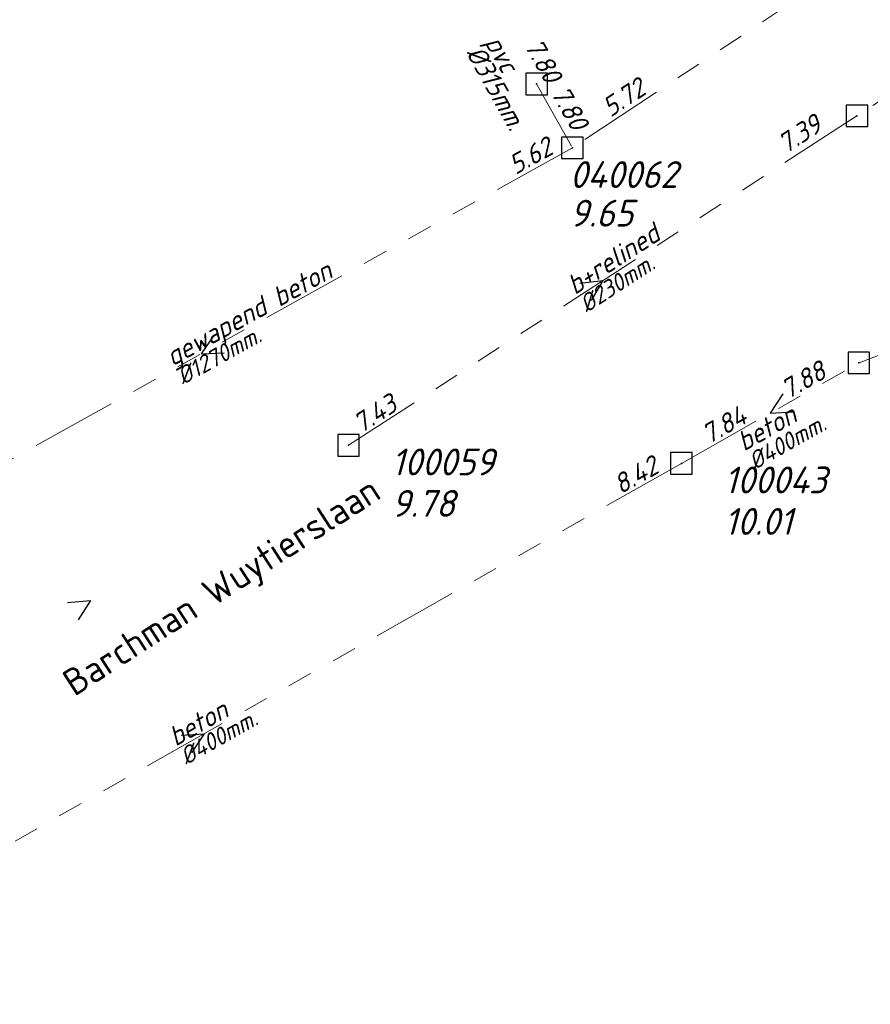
# Model space of a CAD drawing. Header units: metres. Extents: x 152202 to 157341, y 461610 to 468701.
# Tile 17 of 238: x 152753 to 152812, y 462445 to 462514. Entities that reach past the tile are written whole.
import ezdxf
from ezdxf.enums import TextEntityAlignment as Align

# ---------------------------------------------------------------- set-up
doc = ezdxf.new("R2010")
doc.units = ezdxf.units.M
doc.header["$PDMODE"] = 64
doc.header["$PDSIZE"] = 1.5
doc.linetypes.add('RI-GWA', pattern=[18.45, 6, -1.8, 1.75, -1.8, 1.75, -1.8, 1.75, -1.8])
doc.linetypes.add('RI-HWA', pattern=[7.4, 5, -2.4])
doc.layers.get('0').update_dxf_attribs({"linetype": 'CONTINUOUS'})
for name, color, linetype, lineweight in [('B-OI-RI-GWA-MATERIAAL-T18', 10, 'CONTINUOUS', 18), ('B-OI-RI-GWA-PUTDEKSELHOOGTE-T25', 10, 'CONTINUOUS', 25), ('B-OI-RI-GWA_BOB-T18', 10, 'CONTINUOUS', 18), ('B-OI-RI-GWA_DIAMETER-T18', 10, 'CONTINUOUS', 18), ('B-OI-RI-GWA_PUTNUMMER-T18', 10, 'CONTINUOUS', 18), ('B-OI-RI-GWA_RIOOLPUT-S', 10, 'CONTINUOUS', 25), ('B-OI-RI-GWA_TRANSPORTLEIDING-G', 10, 'RI-GWA', 18), ('B-OI-RI-HWA-BOB-T18', 150, 'CONTINUOUS', 18), ('B-OI-RI-HWA-MATERIAAL-T18', 150, 'CONTINUOUS', 18), ('B-OI-RI-HWA-PUTDEKSELHOOGTE-T25', 150, 'CONTINUOUS', 25), ('B-OI-RI-HWA-PUTNUMMER-T25', 150, 'CONTINUOUS', 25), ('B-OI-RI-HWA_DIAMETER-T18', 150, 'CONTINUOUS', 18), ('B-OI-RI-HWA_RIOOLPUT-S', 150, 'CONTINUOUS', 25), ('B-OI-RI-HWA_TRANSPORTLEIDING-G', 150, 'RI-HWA', 18), ('B-OI-RI-STROOMRICHTING-S', 252, 'CONTINUOUS', 25), ('B-RO-OG-TOPOGRAFIE-T18', 2, 'CONTINUOUS', 18)]:
    doc.layers.add(name, color=color, linetype=linetype, lineweight=lineweight)
doc.styles.add('NLCS-ISO-M200-T18', font='NLCS-ISO.ttf', dxfattribs={"height": 360})
doc.styles.add('NLCS-ISO-M500-T18_CURSIEF', font='NLCS-ISO.ttf', dxfattribs={"oblique": 15, "height": 0.9})
doc.styles.add('NLCS-ISO-M750-T18_CURSIEF', font='NLCS-ISO.ttf', dxfattribs={"oblique": 15, "height": 1.35})
doc.styles.add('NLCS-ISO-M750-T25_CURSIEF', font='NLCS-ISO.ttf', dxfattribs={"oblique": 15, "height": 1.875})

# ---------------------------------------------------------------- blocks, each defined once
blk = doc.blocks.new('ACMAP_ANN_TEMPLATE_hwa-diam')
at = {"style": 'NLCS-ISO-M750-T18_CURSIEF', "oblique": 15}
blk.add_attdef('hwa-diam', (-3.7, -1.3), '', height=1.35, dxfattribs=at)
blk = doc.blocks.new('ACMAP_ANN_TEMPLATE_hwa-materiaal')
at = {"style": 'NLCS-ISO-M750-T18_CURSIEF', "oblique": 15}
blk.add_attdef('hwa-mat', (-3.7, 0.2), '', height=1.35, dxfattribs=at)
blk = doc.blocks.new('ACMAP_ANN_TEMPLATE_hwa-nap-l')
at = {"style": 'NLCS-ISO-M750-T18_CURSIEF', "oblique": 15}
blk.add_attdef('hwa-nap-l', (3.3, 0.2), '', height=1.35, dxfattribs=at)
blk = doc.blocks.new('ACMAP_ANN_TEMPLATE_hwa-nap-r')
at = {"style": 'NLCS-ISO-M750-T18_CURSIEF', "oblique": 15}
blk.add_attdef('hwa-nap-r', (-5.6, 0.2), '', height=1.35, dxfattribs=at)
blk = doc.blocks.new('ACMAP_ANN_TEMPLATE_gwa-diam')
at = {"style": 'NLCS-ISO-M500-T18_CURSIEF', "oblique": 15}
blk.add_attdef('gwa-diam', (-2.2, -1.3), '', height=1.2, dxfattribs=at)
blk = doc.blocks.new('ACMAP_ANN_TEMPLATE_gwa-materiaal')
at = {"style": 'NLCS-ISO-M750-T18_CURSIEF', "oblique": 15}
blk.add_attdef('gwa-mat', (-2.2, 0.2), '', height=1.35, dxfattribs=at)
blk = doc.blocks.new('ACMAP_ANN_TEMPLATE_gwa-nap-l')
at = {"style": 'NLCS-ISO-M750-T18_CURSIEF', "oblique": 15}
blk.add_attdef('gwa-nap-l', (2.3, 0.2), '', height=1.35, dxfattribs=at)
blk = doc.blocks.new('ACMAP_ANN_TEMPLATE_gwa-nap-r')
at = {"style": 'NLCS-ISO-M750-T18_CURSIEF', "oblique": 15}
blk.add_attdef('gwa-nap-r', (-5.6, 0.2), '', height=1.35, dxfattribs=at)
blk = doc.blocks.new('ACMAP_ANN_TEMPLATE_hwa-puth')
at = {"color": 0, "linetype": 'ByBlock', "style": 'NLCS-ISO-M750-T25_CURSIEF', "oblique": 15}
blk.add_attdef('hwa-puth', (-9, -6.8), '', height=1.875, dxfattribs=at)
blk = doc.blocks.new('ACMAP_ANN_TEMPLATE_hwa-putnr')
at = {"color": 0, "linetype": 'ByBlock', "style": 'NLCS-ISO-M750-T25_CURSIEF', "oblique": 15}
blk.add_attdef('hwa-putnr', (-9, -4.1), '', height=1.875, dxfattribs=at)
blk = doc.blocks.new('ACMAP_ANN_TEMPLATE_gwa-puth')
at = {"style": 'NLCS-ISO-M750-T25_CURSIEF', "oblique": 15}
blk.add_attdef('gwa-puth', (3, -5), '', height=1.875, dxfattribs=at)
blk = doc.blocks.new('ACMAP_ANN_TEMPLATE_gwa-putnr')
at = {"style": 'NLCS-ISO-M750-T25_CURSIEF', "oblique": 15}
blk.add_attdef('gwa-putnr', (3, -2.1), '', height=1.875, dxfattribs=at)

msp = doc.modelspace()

# ---------------------------------------------------------------- linework, layer by layer
at = {"layer": 'B-OI-RI-GWA_RIOOLPUT-S', "transparency": 33554623}
for p in [(152811.4, 462507.47), (152811.53, 462490.2), (152775.85, 462484.43), (152799.12, 462483.17)]:
    msp.add_point(p, dxfattribs=at)
at = {"layer": 'B-OI-RI-GWA_TRANSPORTLEIDING-G', "transparency": 33554623}
for p, q in [((152843.53, 462539.69), (152791.5, 462505.24)), ((152848.43, 462531.66), (152811.4, 462507.47)), ((152811.4, 462507.47), (152775.85, 462484.43)), ((152858.39, 462507.72), (152811.53, 462490.2)), ((152791.5, 462505.24), (152739.61, 462476.42)), ((152799.12, 462483.17), (152811.53, 462490.2)), ((152799.12, 462483.17), (152732.4, 462445.34))]:
    msp.add_line(p, q, dxfattribs=at)
at = {"layer": 'B-OI-RI-HWA_RIOOLPUT-S', "transparency": 33554623}
for p in [(152789, 462509.7), (152791.5, 462505.24)]:
    msp.add_point(p, dxfattribs=at)
at = {"layer": 'B-OI-RI-HWA_TRANSPORTLEIDING-G', "transparency": 33554623}
msp.add_line((152789, 462509.7), (152791.5, 462505.24), dxfattribs=at)
at = {"layer": 'B-OI-RI-STROOMRICHTING-S', "transparency": 33554623}
for points in [[(152792.03, 462495.77), (152793.63, 462495.95), (152792.81, 462494.56)], [(152766.46, 462492.16), (152765.55, 462490.83), (152767.16, 462490.9)], [(152806.22, 462488.02), (152805.33, 462486.68), (152806.93, 462486.77)], [(152756.2, 462473.45), (152757.8, 462473.57), (152756.94, 462472.22)], [(152764.15, 462464.17), (152765.76, 462464.26), (152764.86, 462462.92)]]:
    msp.add_lwpolyline(points, dxfattribs=at)

# ---------------------------------------------------------------- block references
at = {"layer": 'B-OI-RI-GWA-MATERIAAL-T18', "transparency": 33554623}
ref = msp.add_blockref('ACMAP_ANN_TEMPLATE_gwa-materiaal', (152793.625, 462495.95), dxfattribs=dict(at, rotation=32.94732354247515))
ref.add_attrib('gwa-mat', 'b+relined', (152791.67, 462494.921), dxfattribs={"layer": '0', "color": 0, "linetype": 'ByBlock', "height": 1.35, "rotation": 32.94732, "style": 'NLCS-ISO-M750-T18_CURSIEF', "oblique": 15})
ref = msp.add_blockref('ACMAP_ANN_TEMPLATE_gwa-materiaal', (152765.555, 462490.83), dxfattribs=dict(at, rotation=29.0480411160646))
ref.add_attrib('gwa-mat', 'gewapend beton', (152763.535, 462489.937), dxfattribs={"layer": '0', "color": 0, "linetype": 'ByBlock', "height": 1.35, "rotation": 29.04804, "style": 'NLCS-ISO-M750-T18_CURSIEF', "oblique": 15})
ref = msp.add_blockref('ACMAP_ANN_TEMPLATE_gwa-materiaal', (152805.511, 462484.893), dxfattribs=dict(at, rotation=29.53062727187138))
ref.add_attrib('gwa-mat', 'beton', (152803.498, 462483.982), dxfattribs={"layer": '0', "color": 0, "linetype": 'ByBlock', "height": 1.35, "rotation": 29.53063, "style": 'NLCS-ISO-M750-T18_CURSIEF', "oblique": 15})
ref = msp.add_blockref('ACMAP_ANN_TEMPLATE_gwa-materiaal', (152765.76, 462464.255), dxfattribs=dict(at, rotation=29.55308069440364))
ref.add_attrib('gwa-mat', 'beton', (152763.748, 462463.344), dxfattribs={"layer": '0', "color": 0, "linetype": 'ByBlock', "height": 1.35, "rotation": 29.55308, "style": 'NLCS-ISO-M750-T18_CURSIEF', "oblique": 15})
at = {"layer": 'B-OI-RI-GWA-PUTDEKSELHOOGTE-T25', "transparency": 33554623}
ref = msp.add_blockref('ACMAP_ANN_TEMPLATE_gwa-puth', (152775.85, 462484.43), dxfattribs=at)
ref.add_attrib('gwa-puth', '9.78', (152778.85, 462479.43), dxfattribs={"layer": '0', "color": 0, "linetype": 'ByBlock', "height": 1.875, "style": 'NLCS-ISO-M750-T25_CURSIEF', "oblique": 15})
ref = msp.add_blockref('ACMAP_ANN_TEMPLATE_gwa-puth', (152799.12, 462483.17), dxfattribs=at)
ref.add_attrib('gwa-puth', '10.01', (152802.12, 462478.17), dxfattribs={"layer": '0', "color": 0, "linetype": 'ByBlock', "height": 1.875, "style": 'NLCS-ISO-M750-T25_CURSIEF', "oblique": 15})
at = {"layer": 'B-OI-RI-GWA_BOB-T18', "transparency": 33554623}
ref = msp.add_blockref('ACMAP_ANN_TEMPLATE_gwa-nap-r', (152798.938, 462510.252), dxfattribs=dict(at, rotation=33.50926007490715))
ref.add_attrib('gwa-nap-r', '5.72', (152794.158, 462507.327), dxfattribs={"layer": '0', "color": 0, "linetype": 'ByBlock', "height": 1.35, "rotation": 33.50926, "style": 'NLCS-ISO-M750-T18_CURSIEF', "oblique": 15})
ref = msp.add_blockref('ACMAP_ANN_TEMPLATE_gwa-nap-l', (152804.601, 462503.365), dxfattribs=dict(at, rotation=32.94732354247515))
ref.add_attrib('gwa-nap-l', '7.39', (152806.422, 462504.783), dxfattribs={"layer": '0', "color": 0, "linetype": 'ByBlock', "height": 1.35, "rotation": 32.94732, "style": 'NLCS-ISO-M750-T18_CURSIEF', "oblique": 15})
ref = msp.add_blockref('ACMAP_ANN_TEMPLATE_gwa-nap-l', (152785.607, 462502.032), dxfattribs=dict(at, rotation=29.0480411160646))
ref.add_attrib('gwa-nap-l', '5.62', (152787.521, 462503.324), dxfattribs={"layer": '0', "color": 0, "linetype": 'ByBlock', "height": 1.35, "rotation": 29.04804, "style": 'NLCS-ISO-M750-T18_CURSIEF', "oblique": 15})
ref = msp.add_blockref('ACMAP_ANN_TEMPLATE_gwa-nap-r', (152811.53, 462490.2), dxfattribs=dict(at, rotation=29.53062727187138))
ref.add_attrib('gwa-nap-r', '7.88', (152806.559, 462487.614), dxfattribs={"layer": '0', "color": 0, "linetype": 'ByBlock', "height": 1.35, "rotation": 29.53063, "style": 'NLCS-ISO-M750-T18_CURSIEF', "oblique": 15})
ref = msp.add_blockref('ACMAP_ANN_TEMPLATE_gwa-nap-r', (152781.53, 462488.102), dxfattribs=dict(at, rotation=32.94732354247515))
ref.add_attrib('gwa-nap-r', '7.43', (152776.722, 462485.224), dxfattribs={"layer": '0', "color": 0, "linetype": 'ByBlock', "height": 1.35, "rotation": 32.94732, "style": 'NLCS-ISO-M750-T18_CURSIEF', "oblique": 15})
ref = msp.add_blockref('ACMAP_ANN_TEMPLATE_gwa-nap-l', (152799.12, 462483.17), dxfattribs=dict(at, rotation=29.53062727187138))
ref.add_attrib('gwa-nap-l', '7.84', (152801.023, 462484.478), dxfattribs={"layer": '0', "color": 0, "linetype": 'ByBlock', "height": 1.35, "rotation": 29.53063, "style": 'NLCS-ISO-M750-T18_CURSIEF', "oblique": 15})
ref = msp.add_blockref('ACMAP_ANN_TEMPLATE_gwa-nap-l', (152792.965, 462479.668), dxfattribs=dict(at, rotation=29.55308069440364))
ref.add_attrib('gwa-nap-l', '8.42', (152794.867, 462480.976), dxfattribs={"layer": '0', "color": 0, "linetype": 'ByBlock', "height": 1.35, "rotation": 29.55308, "style": 'NLCS-ISO-M750-T18_CURSIEF', "oblique": 15})
at = {"layer": 'B-OI-RI-GWA_DIAMETER-T18', "transparency": 33554623}
ref = msp.add_blockref('ACMAP_ANN_TEMPLATE_gwa-diam', (152793.625, 462495.95), dxfattribs=dict(at, rotation=32.94732354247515))
ref.add_attrib('gwa-diam', '%%c230mm.', (152792.486, 462493.663), dxfattribs={"layer": '0', "color": 0, "linetype": 'ByBlock', "height": 1.2, "rotation": 32.94732, "style": 'NLCS-ISO-M500-T18_CURSIEF', "oblique": 15})
ref = msp.add_blockref('ACMAP_ANN_TEMPLATE_gwa-diam', (152765.555, 462490.83), dxfattribs=dict(at, rotation=29.0480411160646))
ref.add_attrib('gwa-diam', '%%c1270mm.', (152764.263, 462488.625), dxfattribs={"layer": '0', "color": 0, "linetype": 'ByBlock', "height": 1.2, "rotation": 29.04804, "style": 'NLCS-ISO-M500-T18_CURSIEF', "oblique": 15})
ref = msp.add_blockref('ACMAP_ANN_TEMPLATE_gwa-diam', (152805.511, 462484.893), dxfattribs=dict(at, rotation=29.53062727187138))
ref.add_attrib('gwa-diam', '%%c400mm.', (152804.237, 462482.677), dxfattribs={"layer": '0', "color": 0, "linetype": 'ByBlock', "height": 1.2, "rotation": 29.53063, "style": 'NLCS-ISO-M500-T18_CURSIEF', "oblique": 15})
ref = msp.add_blockref('ACMAP_ANN_TEMPLATE_gwa-diam', (152765.76, 462464.255), dxfattribs=dict(at, rotation=29.55308069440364))
ref.add_attrib('gwa-diam', '%%c400mm.', (152764.487, 462462.039), dxfattribs={"layer": '0', "color": 0, "linetype": 'ByBlock', "height": 1.2, "rotation": 29.55308, "style": 'NLCS-ISO-M500-T18_CURSIEF', "oblique": 15})
at = {"layer": 'B-OI-RI-GWA_PUTNUMMER-T18', "transparency": 33554623}
ref = msp.add_blockref('ACMAP_ANN_TEMPLATE_gwa-putnr', (152775.85, 462484.43), dxfattribs=at)
ref.add_attrib('gwa-putnr', '100059', (152778.85, 462482.33), dxfattribs={"layer": '0', "color": 0, "linetype": 'ByBlock', "height": 1.875, "style": 'NLCS-ISO-M750-T25_CURSIEF', "oblique": 15})
ref = msp.add_blockref('ACMAP_ANN_TEMPLATE_gwa-putnr', (152799.12, 462483.17), dxfattribs=at)
ref.add_attrib('gwa-putnr', '100043', (152802.12, 462481.07), dxfattribs={"layer": '0', "color": 0, "linetype": 'ByBlock', "height": 1.875, "style": 'NLCS-ISO-M750-T25_CURSIEF', "oblique": 15})
at = {"layer": 'B-OI-RI-HWA-BOB-T18', "transparency": 33554623}
ref = msp.add_blockref('ACMAP_ANN_TEMPLATE_hwa-nap-r', (152790.668, 462507.402), dxfattribs=dict(at, rotation=299.2722921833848))
ref.add_attrib('hwa-nap-r', '7.80', (152788.104, 462512.384), dxfattribs={"layer": '0', "color": 0, "linetype": 'ByBlock', "height": 1.35, "rotation": 299.27229, "style": 'NLCS-ISO-M750-T18_CURSIEF', "oblique": 15})
ref = msp.add_blockref('ACMAP_ANN_TEMPLATE_hwa-nap-l', (152788.168, 462511.862), dxfattribs=dict(at, rotation=299.2722921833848))
ref.add_attrib('hwa-nap-l', '7.80', (152789.956, 462509.081), dxfattribs={"layer": '0', "color": 0, "linetype": 'ByBlock', "height": 1.35, "rotation": 299.27229, "style": 'NLCS-ISO-M750-T18_CURSIEF', "oblique": 15})
at = {"layer": 'B-OI-RI-HWA-MATERIAAL-T18', "transparency": 33554623}
ref = msp.add_blockref('ACMAP_ANN_TEMPLATE_hwa-materiaal', (152786.971, 462509.299), dxfattribs=dict(at, rotation=299.2722921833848))
ref.add_attrib('hwa-mat', 'pvc', (152785.336, 462512.624), dxfattribs={"layer": '0', "color": 0, "linetype": 'ByBlock', "height": 1.35, "rotation": 299.27229, "style": 'NLCS-ISO-M750-T18_CURSIEF', "oblique": 15})
at = {"layer": 'B-OI-RI-HWA-PUTDEKSELHOOGTE-T25', "transparency": 33554623}
msp.add_blockref('ACMAP_ANN_TEMPLATE_hwa-puth', (152800.32, 462506.527), dxfattribs=at).add_auto_attribs({'hwa-puth': '9.65'})
at = {"layer": 'B-OI-RI-HWA-PUTNUMMER-T25', "transparency": 33554623}
msp.add_blockref('ACMAP_ANN_TEMPLATE_hwa-putnr', (152800.32, 462506.527), dxfattribs=at).add_auto_attribs({'hwa-putnr': '040062'})
at = {"layer": 'B-OI-RI-HWA_DIAMETER-T18', "transparency": 33554623}
ref = msp.add_blockref('ACMAP_ANN_TEMPLATE_hwa-diam', (152786.971, 462509.299), dxfattribs=dict(at, rotation=299.2722921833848))
ref.add_attrib('hwa-diam', '%%c315mm.', (152784.028, 462511.891), dxfattribs={"layer": '0', "color": 0, "linetype": 'ByBlock', "height": 1.35, "rotation": 299.27229, "style": 'NLCS-ISO-M750-T18_CURSIEF', "oblique": 15})

# ---------------------------------------------------------------- texts
at = {"layer": 'B-RO-OG-TOPOGRAFIE-T18', "style": 'NLCS-ISO-M200-T18'}
msp.add_text('Barchman Wuytierslaan', height=1.875, rotation=32.9, dxfattribs=at).set_placement((152767.106, 462474.359), align=Align.MIDDLE)

doc.saveas('drawing.dxf')
